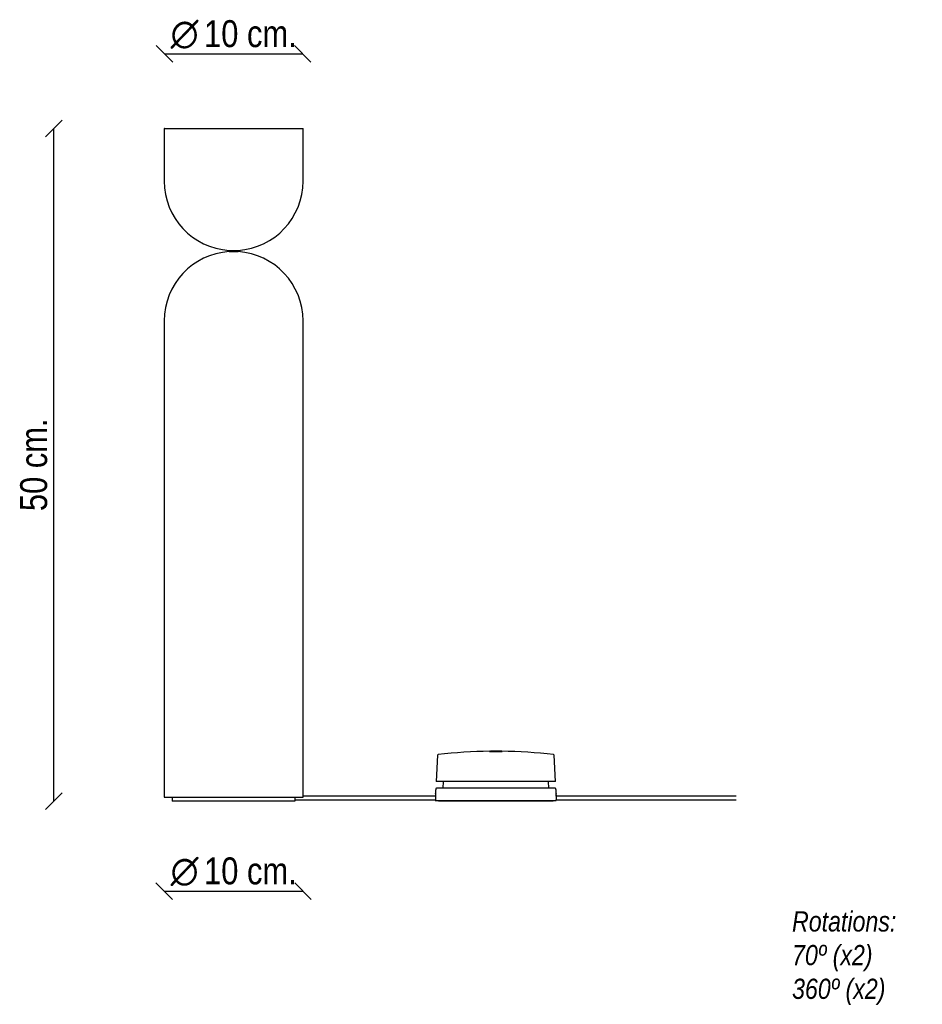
# Model space of a CAD drawing. Header units: millimetres. Extents: x 112 to 781, y 133 to 863.
import ezdxf
from ezdxf.enums import TextEntityAlignment as Align

# ---------------------------------------------------------------- set-up
doc = ezdxf.new("R2010")
doc.units = ezdxf.units.MM
for name, color, linetype in [('5615933', 7, 'Continuous'), ('5690029', 7, 'Continuous'), ('5690033', 7, 'Continuous'), ('5750248_CABLE_BL', 7, 'Continuous'), ('5760867', 7, 'Continuous'), ('6640181', 7, 'Continuous'), ('__150.0.10.34_OF', 7, 'Continuous'), ('Default', 7, 'Continuous')]:
    doc.layers.add(name, color=color, linetype=linetype)
doc.styles.add('SEACAD_Arial_Narrow', font='ARIALN.TTF')
doc.styles.add('SEACAD_Solid_Edge_ANSI1_Symbols', font='semeca1.ttf')
doc.dimstyles.new('Croquis', dxfattribs={"dimtxt": 20, "dimasz": 10, "dimexe": 10, "dimexo": 300, "dimgap": 5, "dimtad": 1, "dimdec": 0, "dimlfac": 0.1, "dimdsep": 46, "dimtxsty": 'SEACAD_Arial_Narrow', "dimblk1": '_SE_BACK_SLASH', "dimblk2": '_SE_BACK_SLASH', "dimsah": 1, "dimcen": 10, "dimse1": 1, "dimse2": 1, "dimadec": 0, "dimazin": 0, "dimtfac": 0.5, "dimtdec": 3, "dimtmove": 0, "dimatfit": 3, "dimfxl": 1, "dimarcsym": 0})

# ---------------------------------------------------------------- blocks, each defined once
blk = doc.blocks.new('SE')
at = {"layer": '5615933', "color": 7, "linetype": 'Continuous'}
for p, q in [((224.84, 286.65), (224.84, 283.65)), ((315.81, 286.65), (315.81, 283.65)), ((315.81, 283.65), (224.84, 283.65))]:
    blk.add_line(p, q, dxfattribs=at)
at = {"layer": '5690029', "color": 7, "linetype": 'Continuous'}
for p, q in [((420.34, 292.67), (420.31, 292.11)), ((508.95, 293.15), (420.84, 293.15)), ((425.76, 298.15), (425.67, 293.15)), ((504.11, 293.15), (504.02, 298.15)), ((509.47, 292.14), (509.44, 292.67)), ((420, 284.15), (509.74, 284.15)), ((509.74, 284.15), (509.78, 284.15))]:
    blk.add_line(p, q, dxfattribs=at)
for centre, radius, start, end in [((420.84, 292.65), 0.5, 90, 177), ((508.95, 292.65), 0.5, 3, 90), ((405.66, 290.88), 14.71, 352.69269, 4.89891), ((524.13, 290.88), 14.71, 175.06416, 187.3033)]:
    blk.add_arc(centre, radius, start, end, dxfattribs=at)
for points in [[(420.25, 289.01), (420.18, 287.72), (420.12, 286.43), (420.05, 285.15), (420.04, 284.81), (420.02, 284.48), (420, 284.15)], [(509.5, 289.01), (509.56, 287.72), (509.63, 286.43), (509.69, 285.15), (509.71, 284.81), (509.72, 284.48), (509.74, 284.15)]]:
    blk.add_open_spline(points, degree=3, knots=[0, 0, 0, 0, 0.794425, 0.794425, 0.794425, 1, 1, 1, 1], dxfattribs=at)
for points in [[(509.62, 287.39), (509.59, 287.93), (509.56, 288.47), (509.54, 289.01)], [(509.78, 284.15), (509.77, 284.33), (509.76, 284.51), (509.75, 284.69)]]:
    blk.add_open_spline(points, degree=3, dxfattribs=at)
at = {"layer": '5690033', "color": 7, "linetype": 'Continuous'}
for p, q in [((421.65, 317.72), (420.62, 298.15)), ((460.3, 320.09), (460.3, 320.13)), ((460.35, 320.43), (460.35, 320.45)), ((460.37, 320.54), (460.37, 320.55)), ((460.39, 320.74), (460.39, 320.54)), ((460.97, 320.73), (460.97, 320.55)), ((468.51, 320.28), (468.51, 320.31)), ((469.5, 320.29), (469.5, 320.31)), ((509.16, 298.15), (508.13, 317.72)), ((509.16, 298.15), (420.62, 298.15))]:
    blk.add_line(p, q, dxfattribs=at)
for centre, radius, start, end in [((422.15, 317.7), 0.5, 96.55665, 177), ((464.89, -54.16), 374.81, 90.69074, 96.55665), ((464.85, -54.15), 374.73, 89.31853, 90.6852), ((464.85, -54.15), 374.72, 89.31851, 90.68522), ((464.89, -54.16), 374.81, 89.41849, 90.59998), ((464.89, -54.15), 374.8, 89.95674, 90.01456), ((458.02, -1336.03), 1656.69, 89.60813, 89.75648), ((460.68, -831.81), 1152.47, 89.59764, 89.77661), ((464.89, -54.16), 374.81, 83.44335, 89.32626), ((507.63, 317.7), 0.5, 3, 83.44335)]:
    blk.add_arc(centre, radius, start, end, dxfattribs=at)
for centre, major_axis, ratio, start_param, end_param in [((471.25, -54.16), (0, 374.49), 0.913109, 0.008022, 0.03202), ((471.5, -54.16), (0, 374.46), 0.913097, 0.005852, 0.032778), ((459.7, -54.16), (0, 374.6), 0.911209, 6.257388, 6.281304), ((459.95, -54.16), (0, 374.62), 0.911167, 6.255187, 6.282014)]:
    blk.add_ellipse(centre, major_axis=major_axis, ratio=ratio, start_param=start_param, end_param=end_param, dxfattribs=at)
for points in [[(460.3, 320.13), (460.3, 320.11), (460.3, 320.09)], [(460.35, 320.45), (460.34, 320.44), (460.34, 320.43)], [(460.37, 320.55), (460.37, 320.55), (460.37, 320.54)], [(469.3, 320.54), (469.31, 320.55), (469.31, 320.55)]]:
    blk.add_open_spline(points, degree=2, dxfattribs=at)
for points, knots in [([(460.39, 320.62), (460.39, 320.62), (460.43, 320.62), (460.61, 320.62), (460.73, 320.62), (460.98, 320.62), (461.07, 320.62), (461.26, 320.62), (461.37, 320.62), (461.59, 320.63), (461.71, 320.63), (461.95, 320.63), (462.08, 320.63), (462.34, 320.63), (462.48, 320.63), (462.75, 320.63), (462.89, 320.63), (463.1, 320.63), (463.17, 320.63), (463.3, 320.63), (463.37, 320.63), (463.57, 320.64), (463.7, 320.64), (463.96, 320.64), (464.08, 320.64), (464.32, 320.64), (464.43, 320.64), (464.64, 320.64), (464.74, 320.64), (464.91, 320.64), (464.99, 320.64), (465.06, 320.64)], [0, 0, 0, 0, 0.125, 0.125, 0.25, 0.25, 0.3125, 0.3125, 0.375, 0.375, 0.4375, 0.4375, 0.5, 0.5, 0.5625, 0.5625, 0.625, 0.625, 0.65625, 0.65625, 0.6875, 0.6875, 0.75, 0.75, 0.8125, 0.8125, 0.875, 0.875, 0.9375, 0.9375, 1, 1, 1, 1]), ([(464.79, 320.65), (464.68, 320.65), (464.41, 320.64), (463.62, 320.64), (463.14, 320.64), (462.21, 320.63), (461.78, 320.63), (461.16, 320.63), (460.97, 320.63), (460.97, 320.63)], [0, 0, 0, 0, 0.25, 0.25, 0.5, 0.5, 0.75, 0.75, 1, 1, 1, 1])]:
    blk.add_open_spline(points, degree=3, knots=knots, dxfattribs=at)
at = {"layer": '5750248_CABLE_BL', "color": 7, "linetype": 'Continuous'}
for p, q in [((420.17, 287.39), (321.84, 287.39)), ((520.26, 287.39), (509.58, 287.39)), ((643.18, 287.39), (520.26, 287.39)), ((315.81, 284.69), (420.03, 284.69)), ((509.71, 284.69), (520.26, 284.69)), ((520.26, 284.69), (643.18, 284.69))]:
    blk.add_line(p, q, dxfattribs=at)
at = {"layer": '5760867', "color": 7, "linetype": 'Continuous'}
for p, q in [((422.39, 284.15), (422.39, 283.65)), ((507.39, 283.65), (422.39, 283.65)), ((507.39, 283.65), (507.39, 284.15))]:
    blk.add_line(p, q, dxfattribs=at)
at = {"layer": '6640181', "color": 7, "linetype": 'Continuous'}
for p, q in [((218.84, 600.95), (218.84, 286.65)), ((321.84, 286.65), (321.84, 600.95)), ((218.84, 286.65), (321.84, 286.65))]:
    blk.add_line(p, q, dxfattribs=at)
at = {"layer": '__150.0.10.34_OF', "color": 7, "linetype": 'Continuous'}
for p, q in [((218.84, 782.45), (218.84, 743.65)), ((219.04, 782.65), (321.64, 782.65)), ((321.84, 743.65), (321.84, 782.45)), ((270.34, 692.27), (270.34, 692.27)), ((270.34, 691.33), (270.34, 691.33)), ((218.84, 639.95), (218.84, 601.15)), ((321.84, 601.15), (321.84, 639.95))]:
    blk.add_line(p, q, dxfattribs=at)
for centre, radius, start, end in [((219.04, 782.45), 0.2, 90, 180), ((321.64, 782.45), 0.2, 0, 90), ((270.34, 743.65), 51.5, 180, 266.29446), ((270.34, 743.65), 51.5, 273.72958, 0), ((270.34, 639.95), 51.5, 93.72958, 180), ((269.5, 937.32), 246, 269.4212, 270.19553), ((271.18, 937.47), 246.14, 269.8047, 270.57857), ((270.34, 639.95), 51.5, 0, 86.29446), ((219.04, 601.15), 0.2, 180, 270), ((321.64, 601.15), 0.2, 270, 0)]:
    blk.add_arc(centre, radius, start, end, dxfattribs=at)
for points in [[(267.01, 692.25), (267.01, 692.26), (267.03, 692.26), (267.12, 692.26), (267.18, 692.26), (267.35, 692.26), (267.45, 692.26), (267.69, 692.26), (267.83, 692.26), (268.14, 692.26), (268.3, 692.26), (268.67, 692.26), (268.86, 692.26), (269.26, 692.27), (269.47, 692.27), (269.9, 692.27), (270.12, 692.27), (270.34, 692.27)], [(270.34, 692.27), (270.56, 692.27), (270.78, 692.27), (271.2, 692.27), (271.41, 692.27), (271.82, 692.26), (272.01, 692.26), (272.37, 692.26), (272.54, 692.26), (272.85, 692.26), (272.99, 692.26), (273.23, 692.26), (273.33, 692.26), (273.5, 692.26), (273.56, 692.26), (273.65, 692.26), (273.67, 692.26), (273.67, 692.25)]]:
    blk.add_open_spline(points, degree=3, knots=[0, 0, 0, 0, 0.125, 0.125, 0.25, 0.25, 0.375, 0.375, 0.5, 0.5, 0.625, 0.625, 0.75, 0.75, 0.875, 0.875, 1, 1, 1, 1], dxfattribs=at)
blk = doc.blocks.new('DMBLK4')
at = {"layer": 'Default', "color": 7, "linetype": 'Continuous'}
for p, q in [((143.11, 788.77), (130.86, 776.52)), ((136.98, 283.65), (136.98, 782.65)), ((143.11, 289.77), (130.86, 277.52))]:
    blk.add_line(p, q, dxfattribs=at)
at = {"layer": 'Default', "color": 7, "linetype": 'Continuous', "style": 'SEACAD_Arial_Narrow'}
blk.add_text('50 cm.', height=20, rotation=90, dxfattribs=at).set_placement((111.98, 498.83), align=Align.TOP_LEFT)
blk = doc.blocks.new('_SE_BACK_SLASH')
at = {"color": 0}
for p, q in [((0, 0), (-1, 0)), ((-0.5, 0.5), (0.5, -0.5))]:
    blk.add_line(p, q, dxfattribs=at)
blk = doc.blocks.new('DMBLK5')
at = {"layer": 'Default', "color": 7, "linetype": 'Continuous'}
for p, q in [((224.96, 210.77), (212.72, 223.02)), ((327.96, 210.77), (315.72, 223.02)), ((218.84, 216.89), (321.84, 216.89))]:
    blk.add_line(p, q, dxfattribs=at)
for s, style, p in [('O', 'SEACAD_Solid_Edge_ANSI1_Symbols', (223.62, 241.89)), ('10 cm.', 'SEACAD_Arial_Narrow', (248.42, 241.89))]:
    blk.add_text(s, height=20, dxfattribs=dict(at, style=style)).set_placement(p, align=Align.TOP_LEFT)
blk = doc.blocks.new('DMBLK6')
at = {"layer": 'Default', "color": 7, "linetype": 'Continuous'}
for p, q in [((225.16, 831.95), (212.92, 844.2)), ((327.76, 831.95), (315.52, 844.2)), ((219.04, 838.07), (321.64, 838.07))]:
    blk.add_line(p, q, dxfattribs=at)
for s, style, p in [('O', 'SEACAD_Solid_Edge_ANSI1_Symbols', (223.62, 863.07)), ('10 cm.', 'SEACAD_Arial_Narrow', (248.42, 863.07))]:
    blk.add_text(s, height=20, dxfattribs=dict(at, style=style)).set_placement(p, align=Align.TOP_LEFT)

msp = doc.modelspace()

# ---------------------------------------------------------------- block references
at = {"layer": 'Default'}
msp.add_blockref('SE', (0, 0), dxfattribs=at)

# ---------------------------------------------------------------- texts
at = {"layer": 'Default', "insert": (684.68, 201.9), "char_height": 15, "width": 90, "attachment_point": 1}
msp.add_mtext('{\\fArial Narrow|b0||i1||c0|p34;\\C7;\\H15.;\\W1.;Rotations: \\P}{\\fArial Narrow|b0||i1||c0|p34;\\C7;\\H15.;\\W1.;70º (x2)\\P}{\\fArial Narrow|b0||i1||c0|p34;\\C7;\\H15.;\\W1.;360º (x2)\\P}', dxfattribs=at)

# ---------------------------------------------------------------- dimensions: what is measured, and where the dimension line sits
at = {"layer": 'Default', "color": 7, "linetype": 'Continuous'}
for base, p1, p2, angle, text, picture, middle, dimtype in [((219.04, 838.07), (219.04, 782.65), (321.64, 782.65), 0, '\\A1;%%C <>', 'DMBLK6', (270.34, 838.07), 161), ((136.98, 782.65), (224.84, 283.65), (219.04, 782.65), 90, '\\A1;<>', 'DMBLK4', (136.98, 533.15), 160), ((218.84, 216.89), (218.84, 286.65), (321.84, 286.65), 0, '\\A1;%%C <>', 'DMBLK5', (270.34, 216.89), 161)]:
    dim = msp.add_linear_dim(base=base, p1=p1, p2=p2, angle=angle, text=text, dimstyle='Croquis', dxfattribs=at)
    dim.commit()
    dim.dimension.update_dxf_attribs({"geometry": picture, "text_midpoint": middle, "dimtype": dimtype})

doc.saveas('drawing.dxf')
